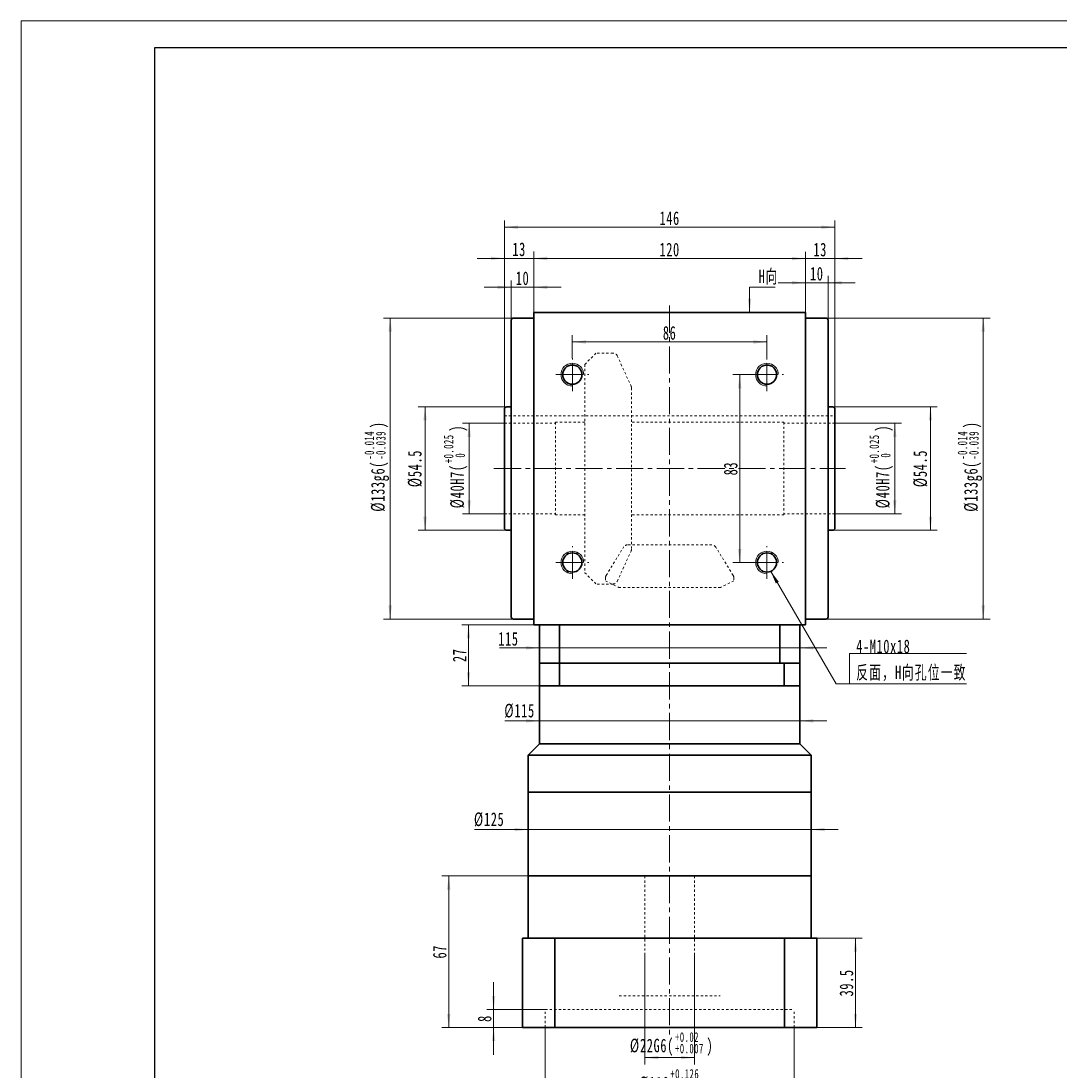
# Model space of a CAD drawing. Header units: millimetres. Extents: x -475 to 515, y -283 to 417.
# Tile 2 of 4: x -475 to -16, y -46 to 417. Entities that reach past the tile are written whole.
import ezdxf

# ---------------------------------------------------------------- set-up
doc = ezdxf.new("R2010")
doc.units = ezdxf.units.MM
doc.linetypes.add('点画线', pattern=[18, 12, -2, 2, -2])
doc.linetypes.add('虚线', pattern=[2, 1, -1])
doc.layers.get('0').update_dxf_attribs({"lineweight": 35})
for name, color, linetype, lineweight in [('EB0', 7, 'Continuous', 35), ('中心线层', 1, '点画线', 18), ('图框_外框线', 7, 'Continuous', 18), ('尺寸线层', 3, 'Continuous', 18), ('粗实线层', 7, 'Continuous', 35), ('虚线层', 6, '虚线', 18)]:
    doc.layers.add(name, color=color, linetype=linetype, lineweight=lineweight)
doc.styles.add('标准', font='txt', dxfattribs={"width": 0.667})
doc.dimstyles.new('a4-1-1', dxfattribs={"dimtxt": 3, "dimasz": 3, "dimexe": 1.5, "dimexo": 0, "dimgap": 0.5, "dimtad": 1, "dimdec": 3, "dimdsep": 46, "dimtxsty": '标准', "dimblk": '_CAXARROW', "dimcen": 0, "dimdle": 6, "dimazin": 2, "dimtfac": 0.707107, "dimtdec": 3, "dimtix": 1, "dimtmove": 2, "dimatfit": 3, "dimfxl": 0, "dimfrac": 2, "dimtolj": 1, "dimarcsym": 0})

# ---------------------------------------------------------------- blocks, each defined once
blk = doc.blocks.new('*X4')
at = {"layer": '尺寸线层', "linetype": 'Continuous'}
for points in [[(-248.24, 312.5), (-242.24, 313.25), (-242.24, 311.75)], [(-128.24, 312.5), (-134.24, 313.25), (-134.24, 311.75)]]:
    blk.add_hatch(color=0, dxfattribs=at).paths.add_polyline_path(points, flags=0)
at = {"layer": '尺寸线层', "color": 0, "linetype": 'Continuous'}
for p, q in [((-248.24, 288.74), (-248.24, 315.5)), ((-128.24, 288.74), (-128.24, 315.5)), ((-248.24, 312.5), (-128.24, 312.5))]:
    blk.add_line(p, q, dxfattribs=at)
at = {"layer": '尺寸线层', "color": 0, "insert": (-188.24, 316.47), "char_height": 6, "width": 15.9474, "attachment_point": 5, "line_spacing_factor": 1.15057, "style": '标准'}
blk.add_mtext('\\T1.1;120', dxfattribs=at)
blk = doc.blocks.new('_CAXARROW')
blk.add_hatch(color=0).paths.add_polyline_path([(0, 0), (-1, 0.125), (-1, -0.125)], flags=0)
blk = doc.blocks.new('*X5')
at = {"layer": '尺寸线层', "linetype": 'Continuous'}
for points in [[(-258.24, 299.82), (-264.24, 299.07), (-264.24, 300.57)], [(-248.24, 299.82), (-242.24, 299.07), (-242.24, 300.57)]]:
    blk.add_hatch(color=0, dxfattribs=at).paths.add_polyline_path(points, flags=0)
at = {"layer": '尺寸线层', "color": 0, "linetype": 'Continuous'}
for p, q in [((-258.24, 285.24), (-258.24, 302.82)), ((-248.24, 288.74), (-248.24, 302.82)), ((-236.24, 299.82), (-270.24, 299.82))]:
    blk.add_line(p, q, dxfattribs=at)
at = {"layer": '尺寸线层', "color": 0, "insert": (-253.24, 303.79), "char_height": 6, "width": 12, "attachment_point": 5, "line_spacing_factor": 1.15057, "style": '标准'}
blk.add_mtext('\\T1.1;10', dxfattribs=at)
blk = doc.blocks.new('*X6')
at = {"layer": '尺寸线层', "linetype": 'Continuous'}
for points in [[(-128.24, 301.83), (-134.24, 302.58), (-134.24, 301.08)], [(-118.24, 301.83), (-112.24, 302.58), (-112.24, 301.08)]]:
    blk.add_hatch(color=0, dxfattribs=at).paths.add_polyline_path(points, flags=0)
at = {"layer": '尺寸线层', "color": 0, "linetype": 'Continuous'}
for p, q in [((-140.24, 301.83), (-106.24, 301.83)), ((-128.24, 288.74), (-128.24, 304.83)), ((-118.24, 285.24), (-118.24, 304.83))]:
    blk.add_line(p, q, dxfattribs=at)
at = {"layer": '尺寸线层', "color": 0, "insert": (-123.24, 305.8), "char_height": 6, "width": 12, "attachment_point": 5, "line_spacing_factor": 1.15057, "style": '标准'}
blk.add_mtext('\\T1.1;10', dxfattribs=at)
blk = doc.blocks.new('*X7')
at = {"layer": '尺寸线层', "linetype": 'Continuous'}
for points in [[(-261.24, 326.38), (-255.24, 327.13), (-255.24, 325.63)], [(-115.24, 326.38), (-121.24, 327.13), (-121.24, 325.63)]]:
    blk.add_hatch(color=0, dxfattribs=at).paths.add_polyline_path(points, flags=0)
at = {"layer": '尺寸线层', "color": 0, "linetype": 'Continuous'}
for p, q in [((-261.24, 245.99), (-261.24, 329.38)), ((-261.24, 326.38), (-115.24, 326.38)), ((-115.24, 245.99), (-115.24, 329.38))]:
    blk.add_line(p, q, dxfattribs=at)
at = {"layer": '尺寸线层', "color": 0, "insert": (-188.24, 330.34), "char_height": 6, "width": 15.6013, "attachment_point": 5, "line_spacing_factor": 1.15057, "style": '标准'}
blk.add_mtext('\\T1.1;146', dxfattribs=at)
blk = doc.blocks.new('*X9')
at = {"layer": '尺寸线层', "color": 0, "char_height": 6, "attachment_point": 1, "rotation": 90, "line_spacing_factor": 1.15057, "style": '标准'}
for s, insert, width in [('\\T1.1;{\\H0.707107x;+0.025}', (-99.99, 222.1), 50.9066), ('\\T1.1;)', (-97.14, 236.04), 140.4019), ('\\T1.1;%%C40H7(', (-97.14, 202.19), 140.4019), ('\\T1.1;{\\H0.707107x;0}', (-94.93, 224.56), 50.9066)]:
    blk.add_mtext(s, dxfattribs=dict(at, insert=insert, width=width))
blk = doc.blocks.new('*X8')
at = {"layer": '尺寸线层', "linetype": 'Continuous'}
for points in [[(-88.78, 239.74), (-89.53, 233.74), (-88.03, 233.74)], [(-88.78, 199.74), (-89.53, 205.74), (-88.03, 205.74)]]:
    blk.add_hatch(color=0, dxfattribs=at).paths.add_polyline_path(points, flags=0)
at = {"layer": '尺寸线层', "color": 0, "linetype": 'Continuous'}
for p, q in [((-115.24, 239.74), (-85.78, 239.74)), ((-88.78, 199.74), (-88.78, 239.74)), ((-115.24, 199.74), (-85.78, 199.74))]:
    blk.add_line(p, q, dxfattribs=at)
at = {"layer": '尺寸线层', "color": 0}
blk.add_blockref('*X9', (0, 0), dxfattribs=at)
blk = doc.blocks.new('*X10')
at = {"layer": '尺寸线层', "linetype": 'Continuous'}
for points in [[(-73.02, 246.99), (-73.77, 240.99), (-72.27, 240.99)], [(-73.02, 192.49), (-73.77, 198.49), (-72.27, 198.49)]]:
    blk.add_hatch(color=0, dxfattribs=at).paths.add_polyline_path(points, flags=0)
at = {"layer": '尺寸线层', "color": 0, "linetype": 'Continuous'}
for p, q in [((-117.24, 246.99), (-70.02, 246.99)), ((-73.02, 192.49), (-73.02, 246.99)), ((-117.24, 192.49), (-70.02, 192.49))]:
    blk.add_line(p, q, dxfattribs=at)
at = {"layer": '尺寸线层', "color": 0, "insert": (-77.44, 219.74), "char_height": 6, "width": 31.8949, "attachment_point": 5, "rotation": 90, "line_spacing_factor": 1.15057, "style": '标准'}
blk.add_mtext('\\T1.1;%%C54.5', dxfattribs=at)
blk = doc.blocks.new('*X12')
at = {"layer": '尺寸线层', "color": 0, "char_height": 6, "attachment_point": 1, "rotation": 90, "line_spacing_factor": 1.15057, "style": '标准'}
for s, insert, width in [('\\T1.1;{\\H0.707107x;-0.014}', (-323.05, 223.63), 50.9066), ('\\T1.1;)', (-320.19, 237.56), 152.5853), ('\\T1.1;{\\H0.707107x;-0.039}', (-317.98, 223.63), 50.9066), ('\\T1.1;%%C133g6(', (-320.19, 200.67), 152.5853)]:
    blk.add_mtext(s, dxfattribs=dict(at, insert=insert, width=width))
blk = doc.blocks.new('*X11')
at = {"layer": '尺寸线层', "linetype": 'Continuous'}
for points in [[(-311.7, 286.24), (-310.95, 280.24), (-312.45, 280.24)], [(-311.7, 153.24), (-310.95, 159.24), (-312.45, 159.24)]]:
    blk.add_hatch(color=0, dxfattribs=at).paths.add_polyline_path(points, flags=0)
at = {"layer": '尺寸线层', "color": 0, "linetype": 'Continuous'}
for p, q in [((-257.24, 286.24), (-314.7, 286.24)), ((-311.7, 286.24), (-311.7, 153.24)), ((-257.24, 153.24), (-314.7, 153.24))]:
    blk.add_line(p, q, dxfattribs=at)
at = {"layer": '尺寸线层', "color": 0}
blk.add_blockref('*X12', (0, 0), dxfattribs=at)
blk = doc.blocks.new('*X14')
at = {"layer": '尺寸线层', "color": 0, "char_height": 6, "attachment_point": 1, "rotation": 90, "line_spacing_factor": 1.15057, "style": '标准'}
for s, insert, width in [('\\T1.1;{\\H0.707107x;+0.025}', (-288.03, 222.1), 50.9066), ('\\T1.1;)', (-285.17, 236.04), 140.4019), ('\\T1.1;%%C40H7(', (-285.17, 202.19), 140.4019), ('\\T1.1;{\\H0.707107x;0}', (-282.96, 224.56), 50.9066)]:
    blk.add_mtext(s, dxfattribs=dict(at, insert=insert, width=width))
blk = doc.blocks.new('*X13')
at = {"layer": '尺寸线层', "linetype": 'Continuous'}
for points in [[(-276.81, 239.74), (-277.56, 233.74), (-276.06, 233.74)], [(-276.81, 199.74), (-277.56, 205.74), (-276.06, 205.74)]]:
    blk.add_hatch(color=0, dxfattribs=at).paths.add_polyline_path(points, flags=0)
at = {"layer": '尺寸线层', "color": 0, "linetype": 'Continuous'}
for p, q in [((-261.24, 239.74), (-279.81, 239.74)), ((-276.81, 199.74), (-276.81, 239.74)), ((-261.24, 199.74), (-279.81, 199.74))]:
    blk.add_line(p, q, dxfattribs=at)
at = {"layer": '尺寸线层', "color": 0}
blk.add_blockref('*X14', (0, 0), dxfattribs=at)
blk = doc.blocks.new('*X15')
at = {"layer": '尺寸线层', "linetype": 'Continuous'}
for points in [[(-296.31, 246.99), (-297.06, 240.99), (-295.56, 240.99)], [(-296.31, 192.49), (-297.06, 198.49), (-295.56, 198.49)]]:
    blk.add_hatch(color=0, dxfattribs=at).paths.add_polyline_path(points, flags=0)
at = {"layer": '尺寸线层', "color": 0, "linetype": 'Continuous'}
for p, q in [((-260.24, 246.99), (-299.31, 246.99)), ((-296.31, 192.49), (-296.31, 246.99)), ((-260.24, 192.49), (-299.31, 192.49))]:
    blk.add_line(p, q, dxfattribs=at)
at = {"layer": '尺寸线层', "color": 0, "insert": (-300.74, 219.74), "char_height": 6, "width": 31.8949, "attachment_point": 5, "rotation": 90, "line_spacing_factor": 1.15057, "style": '标准'}
blk.add_mtext('\\T1.1;%%C54.5', dxfattribs=at)
blk = doc.blocks.new('*X17')
at = {"layer": '尺寸线层', "color": 0, "char_height": 6, "attachment_point": 1, "rotation": 90, "line_spacing_factor": 1.15057, "style": '标准'}
for s, insert, width in [('\\T1.1;{\\H0.707107x;-0.014}', (-61.02, 223.63), 50.9066), ('\\T1.1;)', (-58.17, 237.56), 152.5853), ('\\T1.1;{\\H0.707107x;-0.039}', (-55.96, 223.63), 50.9066), ('\\T1.1;%%C133g6(', (-58.17, 200.67), 152.5853)]:
    blk.add_mtext(s, dxfattribs=dict(at, insert=insert, width=width))
blk = doc.blocks.new('*X16')
at = {"layer": '尺寸线层', "linetype": 'Continuous'}
for points in [[(-49.68, 286.24), (-48.93, 280.24), (-50.43, 280.24)], [(-49.68, 153.24), (-48.93, 159.24), (-50.43, 159.24)]]:
    blk.add_hatch(color=0, dxfattribs=at).paths.add_polyline_path(points, flags=0)
at = {"layer": '尺寸线层', "color": 0, "linetype": 'Continuous'}
for p, q in [((-119.24, 286.24), (-46.68, 286.24)), ((-49.68, 286.24), (-49.68, 153.24)), ((-119.24, 153.24), (-46.68, 153.24))]:
    blk.add_line(p, q, dxfattribs=at)
at = {"layer": '尺寸线层', "color": 0}
blk.add_blockref('*X17', (0, 0), dxfattribs=at)
blk = doc.blocks.new('*X19')
at = {"layer": '尺寸线层', "linetype": 'Continuous'}
for points in [[(-231.24, 275.68), (-225.24, 274.93), (-225.24, 276.43)], [(-145.24, 275.68), (-151.24, 274.93), (-151.24, 276.43)]]:
    blk.add_hatch(color=0, dxfattribs=at).paths.add_polyline_path(points, flags=0)
at = {"layer": '尺寸线层', "color": 0, "linetype": 'Continuous'}
for p, q in [((-231.24, 268.49), (-231.24, 278.68)), ((-145.24, 268.49), (-145.24, 278.68)), ((-145.24, 275.68), (-231.24, 275.68))]:
    blk.add_line(p, q, dxfattribs=at)
at = {"layer": '尺寸线层', "color": 0, "insert": (-188.24, 279.65), "char_height": 6, "width": 12, "attachment_point": 5, "line_spacing_factor": 1.15057, "style": '标准'}
blk.add_mtext('\\T1.1;86', dxfattribs=at)
blk = doc.blocks.new('*X20')
at = {"layer": '尺寸线层', "linetype": 'Continuous'}
blk.add_hatch(color=0, dxfattribs=at).paths.add_polyline_path([(-1.02, -11.08), (-1.77, -5.08), (-0.27, -5.08)], flags=0)
at = {"layer": '尺寸线层', "color": 0, "linetype": 'Continuous'}
blk.add_line((-1.02, -11.08), (-1.02, 0), dxfattribs=at)
at = {"layer": '尺寸线层', "color": 0}
for p, q in [((-1.02, 0), (0, 0)), ((0, 0), (10.33, 0)), ((0, 0), (0, 0))]:
    blk.add_line(p, q, dxfattribs=at)
at = {"layer": '尺寸线层', "color": 0, "insert": (3, 1.2), "char_height": 6, "width": 14.6581, "attachment_point": 7, "line_spacing_factor": 1.15057, "style": '标准'}
blk.add_mtext('\\T1.1;H向', dxfattribs=at)
blk = doc.blocks.new('*X21')
at = {"layer": '尺寸线层', "linetype": 'Continuous'}
blk.add_hatch(color=0, dxfattribs=at).paths.add_polyline_path([(-34.89, 49.94), (-31.23, 45.13), (-32.52, 44.37)], flags=0)
at = {"layer": '尺寸线层', "color": 0, "linetype": 'Continuous'}
blk.add_line((-34.89, 49.94), (-5.81, 0), dxfattribs=at)
at = {"layer": '尺寸线层', "color": 0}
for p, q in [((0, 13.42), (51.79, 13.42)), ((0, 0), (0, 13.42)), ((-5.81, 0), (0, 0)), ((0, 0), (51.79, 0))]:
    blk.add_line(p, q, dxfattribs=at)
at = {"layer": '尺寸线层', "color": 0, "insert": (3, 1.2), "char_height": 6, "width": 97.5796, "attachment_point": 7, "line_spacing_factor": 1.15057, "style": '标准'}
blk.add_mtext('\\T1.1;4-M10x18\\P反面，H向孔位一致', dxfattribs=at)
blk = doc.blocks.new('*X25')
at = {"layer": '尺寸线层', "linetype": 'Continuous'}
for points in [[(-128.24, 312.5), (-134.24, 313.25), (-134.24, 311.75)], [(-115.24, 312.5), (-109.24, 313.25), (-109.24, 311.75)]]:
    blk.add_hatch(color=0, dxfattribs=at).paths.add_polyline_path(points, flags=0)
at = {"layer": '尺寸线层', "color": 0, "linetype": 'Continuous'}
for p, q in [((-128.24, 288.74), (-128.24, 315.5)), ((-115.24, 245.99), (-115.24, 315.5)), ((-140.24, 312.5), (-103.24, 312.5))]:
    blk.add_line(p, q, dxfattribs=at)
at = {"layer": '尺寸线层', "color": 0, "insert": (-121.74, 316.47), "char_height": 6, "width": 12, "attachment_point": 5, "line_spacing_factor": 1.15057, "style": '标准'}
blk.add_mtext('\\T1.1;13', dxfattribs=at)
blk = doc.blocks.new('*X26')
at = {"layer": '尺寸线层', "linetype": 'Continuous'}
for points in [[(-261.24, 312.62), (-267.24, 311.87), (-267.24, 313.37)], [(-248.24, 312.62), (-242.24, 311.87), (-242.24, 313.37)]]:
    blk.add_hatch(color=0, dxfattribs=at).paths.add_polyline_path(points, flags=0)
at = {"layer": '尺寸线层', "color": 0, "linetype": 'Continuous'}
for p, q in [((-261.24, 245.99), (-261.24, 315.62)), ((-248.24, 288.74), (-248.24, 315.62)), ((-236.24, 312.62), (-273.24, 312.62))]:
    blk.add_line(p, q, dxfattribs=at)
at = {"layer": '尺寸线层', "color": 0, "insert": (-254.74, 316.59), "char_height": 6, "width": 12, "attachment_point": 5, "line_spacing_factor": 1.15057, "style": '标准'}
blk.add_mtext('\\T1.1;13', dxfattribs=at)
blk = doc.blocks.new('*X27')
at = {"layer": '尺寸线层', "linetype": 'Continuous'}
for points in [[(-157.3, 261.24), (-156.55, 255.24), (-158.05, 255.24)], [(-157.3, 178.24), (-156.55, 184.24), (-158.05, 184.24)]]:
    blk.add_hatch(color=0, dxfattribs=at).paths.add_polyline_path(points, flags=0)
at = {"layer": '尺寸线层', "color": 0, "linetype": 'Continuous'}
for p, q in [((-152.49, 261.24), (-160.3, 261.24)), ((-157.3, 261.24), (-157.3, 178.24)), ((-152.49, 178.24), (-160.3, 178.24))]:
    blk.add_line(p, q, dxfattribs=at)
at = {"layer": '尺寸线层', "color": 0, "insert": (-161.26, 219.74), "char_height": 6, "width": 12, "attachment_point": 5, "rotation": 90, "line_spacing_factor": 1.15057, "style": '标准'}
blk.add_mtext('\\T1.1;83', dxfattribs=at)
blk = doc.blocks.new('*X37')
at = {"layer": '尺寸线层', "color": 0, "char_height": 6, "attachment_point": 1, "line_spacing_factor": 1.15057, "style": '标准'}
for s, insert, width in [('\\T1.1;%%C22G6(', (-205.79, -32.18), 140.4019), ('\\T1.1;{\\H0.707107x;+0.02}', (-185.88, -29.32), 50.9066), ('\\T1.1;)', (-171.94, -32.18), 140.4019), ('\\T1.1;{\\H0.707107x;+0.007}', (-185.88, -34.39), 50.9066)]:
    blk.add_mtext(s, dxfattribs=dict(at, insert=insert, width=width))
blk = doc.blocks.new('*X36')
at = {"layer": '尺寸线层', "linetype": 'Continuous'}
for points in [[(-199.24, -40.54), (-193.24, -39.79), (-193.24, -41.29)], [(-177.24, -40.54), (-183.24, -39.79), (-183.24, -41.29)]]:
    blk.add_hatch(color=0, dxfattribs=at).paths.add_polyline_path(points, flags=0)
at = {"layer": '尺寸线层', "color": 0, "linetype": 'Continuous'}
for p, q in [((-199.24, 4.74), (-199.24, -43.54)), ((-177.24, 4.74), (-177.24, -43.54)), ((-199.24, -40.54), (-177.24, -40.54))]:
    blk.add_line(p, q, dxfattribs=at)
at = {"layer": '尺寸线层', "color": 0}
blk.add_blockref('*X37', (0, 0), dxfattribs=at)
blk = doc.blocks.new('*X39')
at = {"layer": '尺寸线层', "color": 0, "char_height": 6, "attachment_point": 1, "line_spacing_factor": 1.15057, "style": '标准'}
for s, insert, width in [('\\T1.1;{\\H0.707107x;+0.126}', (-187.93, -45.61), 50.9066), ('\\T1.1;%%C110', (-201.75, -48.92), 108.0972), ('\\T1.1;{\\H0.707107x;+0.072}', (-187.93, -50.67), 50.9066)]:
    blk.add_mtext(s, dxfattribs=dict(at, insert=insert, width=width))
blk = doc.blocks.new('*X38')
at = {"layer": '尺寸线层', "linetype": 'Continuous'}
for points in [[(-243.24, -56.82), (-237.24, -56.07), (-237.24, -57.57)], [(-133.24, -56.82), (-139.24, -56.07), (-139.24, -57.57)]]:
    blk.add_hatch(color=0, dxfattribs=at).paths.add_polyline_path(points, flags=0)
at = {"layer": '尺寸线层', "color": 0, "linetype": 'Continuous'}
for p, q in [((-243.24, -27.26), (-243.24, -59.82)), ((-133.24, -27.26), (-133.24, -59.82)), ((-243.24, -56.82), (-133.24, -56.82))]:
    blk.add_line(p, q, dxfattribs=at)
at = {"layer": '尺寸线层', "color": 0}
blk.add_blockref('*X39', (0, 0), dxfattribs=at)
blk = doc.blocks.new('*X40')
at = {"layer": '尺寸线层', "linetype": 'Continuous'}
for points in [[(-266, -19.26), (-266.75, -13.26), (-265.25, -13.26)], [(-266, -27.26), (-266.75, -33.26), (-265.25, -33.26)]]:
    blk.add_hatch(color=0, dxfattribs=at).paths.add_polyline_path(points, flags=0)
at = {"layer": '尺寸线层', "color": 0, "linetype": 'Continuous'}
for p, q in [((-266, -39.26), (-266, -7.26)), ((-243.24, -19.26), (-269, -19.26)), ((-253.24, -27.26), (-269, -27.26))]:
    blk.add_line(p, q, dxfattribs=at)
at = {"layer": '尺寸线层', "color": 0, "insert": (-269.96, -23.26), "char_height": 6, "width": 12, "attachment_point": 5, "rotation": 90, "line_spacing_factor": 1.15057, "style": '标准'}
blk.add_mtext('\\T1.1;8', dxfattribs=at)
blk = doc.blocks.new('*X41')
at = {"layer": '尺寸线层', "linetype": 'Continuous'}
for points in [[(-285.85, 39.74), (-286.6, 33.74), (-285.1, 33.74)], [(-285.85, -27.26), (-286.6, -21.26), (-285.1, -21.26)]]:
    blk.add_hatch(color=0, dxfattribs=at).paths.add_polyline_path(points, flags=0)
at = {"layer": '尺寸线层', "color": 0, "linetype": 'Continuous'}
for p, q in [((-199.24, 39.74), (-288.85, 39.74)), ((-285.85, -27.26), (-285.85, 39.74)), ((-253.24, -27.26), (-288.85, -27.26))]:
    blk.add_line(p, q, dxfattribs=at)
at = {"layer": '尺寸线层', "color": 0, "insert": (-289.82, 6.24), "char_height": 6, "width": 12, "attachment_point": 5, "rotation": 90, "line_spacing_factor": 1.15057, "style": '标准'}
blk.add_mtext('\\T1.1;67', dxfattribs=at)
blk = doc.blocks.new('*X42')
at = {"layer": '尺寸线层', "linetype": 'Continuous'}
for points in [[(-245.74, 140.51), (-251.74, 141.26), (-251.74, 139.76)], [(-130.74, 140.51), (-124.74, 141.26), (-124.74, 139.76)]]:
    blk.add_hatch(color=0, dxfattribs=at).paths.add_polyline_path(points, flags=0)
at = {"layer": '尺寸线层', "color": 0, "linetype": 'Continuous'}
for p, q in [((-263.36, 140.51), (-118.74, 140.51)), ((-245.74, 142.09), (-245.74, 137.51)), ((-130.74, 140.13), (-130.74, 143.51))]:
    blk.add_line(p, q, dxfattribs=at)
at = {"layer": '尺寸线层', "color": 0, "insert": (-259.47, 144.48), "char_height": 6, "width": 15.558, "attachment_point": 5, "line_spacing_factor": 1.15057, "style": '标准'}
blk.add_mtext('\\T1.1;115', dxfattribs=at)
blk = doc.blocks.new('*X43')
at = {"layer": '尺寸线层', "linetype": 'Continuous'}
for points in [[(-277.11, 150.74), (-277.86, 144.74), (-276.36, 144.74)], [(-277.11, 123.74), (-277.86, 129.74), (-276.36, 129.74)]]:
    blk.add_hatch(color=0, dxfattribs=at).paths.add_polyline_path(points, flags=0)
at = {"layer": '尺寸线层', "color": 0, "linetype": 'Continuous'}
for p, q in [((-248.24, 150.74), (-280.11, 150.74)), ((-277.11, 123.74), (-277.11, 150.74)), ((-245.74, 123.74), (-280.11, 123.74))]:
    blk.add_line(p, q, dxfattribs=at)
at = {"layer": '尺寸线层', "color": 0, "insert": (-281.07, 137.24), "char_height": 6, "width": 12, "attachment_point": 5, "rotation": 90, "line_spacing_factor": 1.15057, "style": '标准'}
blk.add_mtext('\\T1.1;27', dxfattribs=at)
blk = doc.blocks.new('*X44')
at = {"layer": '尺寸线层', "linetype": 'Continuous'}
for points in [[(-245.74, 108.24), (-251.74, 108.99), (-251.74, 107.49)], [(-130.74, 108.24), (-124.74, 108.99), (-124.74, 107.49)]]:
    blk.add_hatch(color=0, dxfattribs=at).paths.add_polyline_path(points, flags=0)
at = {"layer": '尺寸线层', "color": 0, "linetype": 'Continuous'}
for p, q in [((-260.99, 108.24), (-118.74, 108.24)), ((-245.74, 111.21), (-245.74, 105.24)), ((-130.74, 110.56), (-130.74, 105.24))]:
    blk.add_line(p, q, dxfattribs=at)
at = {"layer": '尺寸线层', "color": 0, "insert": (-254.54, 112.66), "char_height": 6, "width": 25.8032, "attachment_point": 5, "line_spacing_factor": 1.15057, "style": '标准'}
blk.add_mtext('\\T1.1;%%C115', dxfattribs=at)
blk = doc.blocks.new('*X45')
at = {"layer": '尺寸线层', "linetype": 'Continuous'}
for points in [[(-250.74, 60.24), (-256.74, 60.99), (-256.74, 59.49)], [(-125.74, 60.24), (-119.74, 60.99), (-119.74, 59.49)]]:
    blk.add_hatch(color=0, dxfattribs=at).paths.add_polyline_path(points, flags=0)
at = {"layer": '尺寸线层', "color": 0, "linetype": 'Continuous'}
for p, q in [((-250.74, 39.74), (-250.74, 63.24)), ((-125.74, 39.74), (-125.74, 63.24)), ((-274.44, 60.24), (-113.74, 60.24))]:
    blk.add_line(p, q, dxfattribs=at)
at = {"layer": '尺寸线层', "color": 0, "insert": (-267.99, 64.66), "char_height": 6, "width": 25.8032, "attachment_point": 5, "line_spacing_factor": 1.15057, "style": '标准'}
blk.add_mtext('\\T1.1;%%C125', dxfattribs=at)
blk = doc.blocks.new('*X46')
at = {"layer": '尺寸线层', "linetype": 'Continuous'}
for points in [[(-106.16, 12.24), (-105.41, 6.24), (-106.91, 6.24)], [(-106.16, -27.26), (-105.41, -21.26), (-106.91, -21.26)]]:
    blk.add_hatch(color=0, dxfattribs=at).paths.add_polyline_path(points, flags=0)
at = {"layer": '尺寸线层', "color": 0, "linetype": 'Continuous'}
for p, q in [((-123.23, 12.24), (-103.16, 12.24)), ((-106.16, 12.24), (-106.16, -27.26)), ((-123.23, -27.26), (-103.16, -27.26))]:
    blk.add_line(p, q, dxfattribs=at)
at = {"layer": '尺寸线层', "color": 0, "insert": (-110.12, -7.51), "char_height": 6, "width": 21.4767, "attachment_point": 5, "rotation": 90, "line_spacing_factor": 1.15057, "style": '标准'}
blk.add_mtext('\\T1.1;39.5', dxfattribs=at)

msp = doc.modelspace()

# ---------------------------------------------------------------- linework, layer by layer
at = {"color": 7, "linetype": 'Continuous', "lineweight": 15}
msp.add_line((-248.2369, 150.7421), (-247.2369, 150.7421), dxfattribs=at)
msp.add_line((-245.7323, 39.7421), (-130.7323, 39.7421))
for centre in [(-231.2369, 261.2421), (-145.2369, 261.2421), (-231.2369, 178.2421), (-145.2369, 178.2421)]:
    msp.add_arc(centre, 5, 0, 270, dxfattribs=at)
at = {"layer": 'EB0'}
for p, q in [((-130.7369, 133.7421), (-245.7369, 133.7421)), ((-245.7369, 133.7421), (-245.7369, 98.0876)), ((-130.7369, 133.7421), (-130.7369, 98.0876)), ((-130.7369, 123.7421), (-245.7369, 123.7421)), ((-245.7369, 98.0876), (-250.7323, 93.0921)), ((-245.7323, 98.3934), (-245.7323, 98.0921)), ((-130.7369, 98.0876), (-125.7414, 93.0921)), ((-250.7323, 93.0921), (-250.7323, 76.7421)), ((-125.7369, 93.0876), (-125.7369, 76.7421)), ((-125.7323, 76.7421), (-250.7323, 76.7421)), ((-250.7323, 76.7421), (-250.7323, 39.7421)), ((-125.7323, 76.7421), (-250.7323, 76.7421)), ((-125.7323, 39.7421), (-250.7323, 39.7421)), ((-250.7323, 39.7421), (-250.7323, 12.2421)), ((-125.7323, 39.7421), (-125.7323, 12.2421)), ((-123.2323, 12.2421), (-253.2323, 12.2421)), ((-253.2323, 12.2421), (-253.2323, -27.2579)), ((-250.7323, 12.2421), (-230.7323, 12.2421)), ((-125.7323, 12.2421), (-145.7323, 12.2421)), ((-123.2323, 12.2421), (-123.2323, -27.2579)), ((-253.2323, -27.2579), (-123.2323, -27.2579))]:
    msp.add_line(p, q, dxfattribs=at)
at = {"layer": '中心线层'}
for p, q in [((-188.2369, 291.7421), (-188.2369, -30.5907)), ((-231.2369, 253.9921), (-231.2369, 268.4921)), ((-145.2369, 253.9921), (-145.2369, 268.4921)), ((-238.4869, 261.2421), (-223.9869, 261.2421)), ((-152.4869, 261.2421), (-137.9869, 261.2421)), ((-265.8937, 219.7421), (-110.58, 219.7421)), ((-231.2369, 170.9921), (-231.2369, 185.4921)), ((-145.2369, 170.9921), (-145.2369, 185.4921)), ((-238.4869, 178.2421), (-223.9869, 178.2421)), ((-152.4869, 178.2421), (-137.9869, 178.2421))]:
    msp.add_line(p, q, dxfattribs=at)
at = {"layer": '图框_外框线', "color": 3}
msp.add_lwpolyline([(-474.8193, -282.7769), (515.4641, -282.7769), (515.4641, 417.495), (-474.8193, 417.495)], close=True, dxfattribs=at)
at = {"layer": '图框_外框线', "color": 3, "lineweight": 25}
msp.add_lwpolyline([(-415.8739, -270.9878), (503.675, -270.9878), (503.675, 405.7059), (-415.8739, 405.7059)], close=True, dxfattribs=at)
at = {"layer": '粗实线层'}
for p, q in [((-248.2369, 288.7421), (-128.2369, 288.7421)), ((-248.2369, 288.7421), (-248.2369, 150.7421)), ((-128.2369, 150.7421), (-128.2369, 288.7421)), ((-258.2369, 154.2421), (-258.2369, 285.2421)), ((-257.2369, 286.2421), (-248.2369, 286.2421)), ((-128.2369, 286.2421), (-119.2369, 286.2421)), ((-118.2369, 285.2421), (-118.2369, 154.2421)), ((-261.2369, 193.4921), (-261.2369, 245.9921)), ((-260.2369, 246.9921), (-258.2369, 246.9921)), ((-116.2369, 246.9921), (-118.2369, 246.9921)), ((-115.2369, 193.4921), (-115.2369, 245.9921)), ((-258.2369, 192.4921), (-260.2369, 192.4921)), ((-118.2369, 192.4921), (-116.2369, 192.4921)), ((-248.2369, 153.2421), (-257.2369, 153.2421)), ((-119.2369, 153.2421), (-128.2369, 153.2421)), ((-128.2369, 150.7421), (-248.2369, 150.7421)), ((-245.7369, 133.7421), (-245.7369, 150.7421)), ((-236.9713, 133.7421), (-236.9713, 150.7421)), ((-139.5024, 133.7421), (-139.5024, 150.7421)), ((-130.7369, 133.7421), (-130.7369, 150.7421)), ((-236.9713, 133.7421), (-236.9713, 123.7421)), ((-137.5781, 133.7421), (-137.5781, 123.7421)), ((-130.7369, 98.0876), (-245.7369, 98.0876)), ((-125.7369, 93.0876), (-250.7323, 93.0921)), ((-125.7323, 76.7421), (-125.7323, 39.7421)), ((-239.0429, -27.2579), (-239.0429, 12.2421)), ((-137.4309, -27.2579), (-137.4309, 12.2421))]:
    msp.add_line(p, q, dxfattribs=at)
at = {"layer": '粗实线层', "color": 6, "linetype": '虚线', "lineweight": 18}
for p, q in [((-225.7369, 265.7521), (-220.7369, 270.7521)), ((-213.2259, 270.7521), (-220.7369, 270.7521)), ((-211.4069, 269.5836), (-205.29, 256.2026)), ((-225.7369, 265.7521), (-225.7369, 173.7321)), ((-205.109, 255.3711), (-205.109, 184.1131)), ((-261.2369, 243.0421), (-115.2369, 243.0421)), ((-261.2369, 239.7421), (-238.7369, 239.7421)), ((-238.7369, 240.2421), (-238.7369, 199.2421)), ((-225.7369, 240.2421), (-238.7369, 240.2421)), ((-137.7369, 240.2421), (-205.109, 240.2421)), ((-137.7369, 240.2421), (-137.7369, 199.2421)), ((-115.2369, 239.7421), (-137.7369, 239.7421)), ((-261.2369, 199.7421), (-238.7369, 199.7421)), ((-115.2369, 199.7421), (-137.7369, 199.7421)), ((-225.7369, 199.2421), (-238.7369, 199.2421)), ((-137.7369, 199.2421), (-205.109, 199.2421)), ((-169.5915, 186.0079), (-206.8822, 186.0079)), ((-216.2706, 172.556), (-208.5859, 185.0554)), ((-211.4069, 169.9006), (-205.29, 183.2816)), ((-160.2031, 172.556), (-167.8878, 185.0554)), ((-225.7369, 173.7321), (-220.7369, 168.7321)), ((-213.2259, 168.7321), (-220.7369, 168.7321)), ((-216.5669, 171.5085), (-216.5669, 170.1608)), ((-216.5669, 170.1608), (-210.7369, 167.2456)), ((-210.7369, 167.2456), (-165.7369, 167.2456)), ((-159.9069, 170.1608), (-165.7369, 167.2456)), ((-159.9069, 171.5085), (-159.9069, 170.1608))]:
    msp.add_line(p, q, dxfattribs=at)
at = {"layer": '粗实线层'}
for centre in [(-231.2369, 261.2421), (-145.2369, 261.2421), (-231.2369, 178.2421), (-145.2369, 178.2421)]:
    msp.add_circle(centre, 4.25, dxfattribs=at)
for centre, start, end in [((-257.2369, 285.2421), 90, 180), ((-119.2369, 285.2421), 0, 90), ((-260.2369, 245.9921), 90, 180), ((-116.2369, 245.9921), 0, 90), ((-260.2369, 193.4921), 180, 270), ((-116.2369, 193.4921), 270, 360), ((-257.2369, 154.2421), 180, 270), ((-119.2369, 154.2421), 270, 0)]:
    msp.add_arc(centre, 1, start, end, dxfattribs=at)
at = {"layer": '粗实线层', "color": 6, "linetype": '虚线', "lineweight": 18}
for centre, start, end in [((-213.2259, 268.7521), 24.566667, 90), ((-207.109, 255.3711), 0, 24.566667), ((-206.8822, 184.0079), 90, 148.416667), ((-169.5915, 184.0079), 31.583333, 90), ((-207.109, 184.1131), 335.433333, 360), ((-214.5669, 171.5085), 148.416667, 180), ((-161.9069, 171.5085), 0, 31.583333), ((-213.2259, 170.7321), 270, 335.433333)]:
    msp.add_arc(centre, 2, start, end, dxfattribs=at)
at = {"layer": '虚线层'}
for p, q in [((-177.2323, 39.7421), (-199.2323, 39.7421)), ((-199.2323, 39.7421), (-199.2323, -13.2579)), ((-177.2323, -13.2579), (-177.2323, 39.7421)), ((-210.4963, -13.2579), (-165.9774, -13.2579)), ((-243.2323, -27.2579), (-243.2323, -19.2579)), ((-243.2323, -19.2579), (-133.2323, -19.2579)), ((-133.2323, -27.2579), (-133.2323, -19.2579))]:
    msp.add_line(p, q, dxfattribs=at)

# ---------------------------------------------------------------- block references
at = {"layer": '尺寸线层'}
for name, p in [('*X20', (-151.905, 299.8225)), ('*X21', (-108.814, 124.6103))]:
    msp.add_blockref(name, p, dxfattribs=at)

# ---------------------------------------------------------------- dimensions: what is measured, and where the dimension line sits
for base, p1, p2, angle, text, picture, middle in [((-311.7031, 153.2421), (-257.2369, 286.2421), (-257.2369, 153.2421), 270, '\\A1;%%C133g6({\\H0.707107x;\\S-0.014^ -0.039;})', '*X11', (-318.2519, 219.7421)), ((-49.6775, 153.2421), (-119.2369, 286.2421), (-119.2369, 153.2421), 270, '\\A1;%%C133g6({\\H0.707107x;\\S-0.014^ -0.039;})', '*X16', (-56.2263, 219.7421)), ((-276.8124, 239.7421), (-261.2369, 199.7421), (-261.2369, 239.7421), 90, '\\A1;%%C40H7({\\H0.707107x;\\S+0.025^  0;})', '*X13', (-283.2963, 219.7421)), ((-88.7756, 239.7421), (-115.2369, 199.7421), (-115.2369, 239.7421), 90, '\\A1;%%C40H7({\\H0.707107x;\\S+0.025^  0;})', '*X8', (-95.2595, 219.7421))]:
    dim = msp.add_linear_dim(base=base, p1=p1, p2=p2, angle=angle, text=text, dimstyle='a4-1-1', override={"dimpost": '%%C<>', "dimsah": 1, "dimtfill": 1, "dimtolj": 0, "dimtzin": 8}, dxfattribs=at)
    dim.commit()
    dim.dimension.update_dxf_attribs({"geometry": picture, "text_midpoint": middle})
for base, p1, p2, override, picture, middle in [((-115.2369, 326.3774), (-261.2369, 245.9921), (-115.2369, 245.9921), {"dimsah": 1, "dimtfill": 1, "dimtzin": 8}, '*X7', (-188.2369, 330.345)), ((-130.7369, 140.5114), (-245.7369, 142.0935), (-130.7369, 140.1294), {"dimsah": 1, "dimtfill": 1, "dimtzin": 8}, '*X42', (-259.4694, 144.479)), ((-130.7369, 108.2421), (-245.7369, 111.2139), (-130.7369, 110.5592), {"dimpost": '%%C<>', "dimsah": 1, "dimtfill": 1, "dimtzin": 8}, '*X44', (-254.5439, 112.6638)), ((-125.7369, 60.2419), (-250.7369, 39.7421), (-125.7369, 39.7421), {"dimpost": '%%C<>', "dimsah": 1, "dimtfill": 1, "dimtzin": 8}, '*X45', (-267.9939, 64.6635))]:
    dim = msp.add_linear_dim(base=base, p1=p1, p2=p2, dimstyle='a4-1-1', override=override, dxfattribs=at)
    dim.commit()
    dim.dimension.update_dxf_attribs({"geometry": picture, "text_midpoint": middle, "dimtype": 160})
for base, p1, p2, picture, middle in [((-261.2369, 312.6228), (-248.2369, 288.7421), (-261.2369, 245.9921), '*X26', (-254.7369, 316.5904)), ((-115.2369, 312.4991), (-128.2369, 288.7421), (-115.2369, 245.9921), '*X25', (-121.7369, 316.4666)), ((-258.2369, 299.8225), (-248.2369, 288.7421), (-258.2369, 285.2421), '*X5', (-253.2369, 303.7901)), ((-118.2369, 301.8281), (-128.2369, 288.7421), (-118.2369, 285.2421), '*X6', (-123.2369, 305.7957)), ((-231.2369, 275.6799), (-145.2369, 268.4921), (-231.2369, 268.4921), '*X19', (-188.2369, 279.6475))]:
    dim = msp.add_linear_dim(base=base, p1=p1, p2=p2, dimstyle='a4-1-1', override={"dimsah": 1, "dimtfill": 1, "dimtzin": 8}, dxfattribs=at)
    dim.commit()
    dim.dimension.update_dxf_attribs({"geometry": picture, "text_midpoint": middle})
for base, p1, p2, angle, override, picture, middle in [((-128.2369, 312.4991), (-248.2369, 288.7421), (-128.2369, 288.7421), 0, {"dimsah": 1, "dimtfill": 1, "dimtzin": 8}, '*X4', (-188.2369, 316.4666)), ((-157.2952, 178.2421), (-152.4869, 261.2421), (-152.4869, 178.2421), 270, {"dimsah": 1, "dimtfill": 1, "dimtzin": 8}, '*X27', (-161.2627, 219.7421)), ((-296.3146, 246.9921), (-260.2369, 192.4921), (-260.2369, 246.9921), 90, {"dimpost": '%%C<>', "dimsah": 1, "dimtfill": 1, "dimtzin": 8}, '*X15', (-300.7362, 219.7421)), ((-73.0167, 246.9921), (-117.2369, 192.4921), (-117.2369, 246.9921), 90, {"dimpost": '%%C<>', "dimsah": 1, "dimtfac": 1, "dimtfill": 1, "dimtzin": 8}, '*X10', (-77.4383, 219.7421)), ((-277.1051, 150.7421), (-245.7369, 123.7421), (-248.2369, 150.7421), 90, {"dimsah": 1, "dimtfill": 1, "dimtzin": 8}, '*X43', (-281.0727, 137.2421)), ((-285.8547, 39.7421), (-253.2369, -27.2579), (-199.2369, 39.7421), 90, {"dimsah": 1, "dimtfill": 1, "dimtzin": 8}, '*X41', (-289.8222, 6.2421)), ((-106.1571, -27.2579), (-123.2323, 12.2421), (-123.2323, -27.2579), 270, {"dimsah": 1, "dimtfill": 1, "dimtzin": 8}, '*X46', (-110.1246, -7.5079)), ((-265.9966, -19.2579), (-253.2369, -27.2579), (-243.2369, -19.2579), 90, {"dimsah": 1, "dimtfill": 1, "dimtzin": 8}, '*X40', (-269.9642, -23.2579))]:
    dim = msp.add_linear_dim(base=base, p1=p1, p2=p2, angle=angle, dimstyle='a4-1-1', override=override, dxfattribs=at)
    dim.commit()
    dim.dimension.update_dxf_attribs({"geometry": picture, "text_midpoint": middle})
for base, p1, p2, text, picture, middle in [((-177.2369, -40.5385), (-199.2369, 4.7421), (-177.2369, 4.7421), '\\A1;%%C22G6({\\H0.707107x;\\S+0.02^ +0.007;})', '*X36', (-188.2369, -34.0546)), ((-133.2369, -56.8239), (-243.2369, -27.2579), (-133.2369, -27.2579), '\\A1;%%C110{\\H0.707107x;\\S+0.126^ +0.072;}', '*X38', (-188.2369, -50.34))]:
    dim = msp.add_linear_dim(base=base, p1=p1, p2=p2, text=text, dimstyle='a4-1-1', override={"dimpost": '%%C<>', "dimsah": 1, "dimtfill": 1, "dimtolj": 0, "dimtzin": 8}, dxfattribs=at)
    dim.commit()
    dim.dimension.update_dxf_attribs({"geometry": picture, "text_midpoint": middle})

doc.saveas('drawing.dxf')
